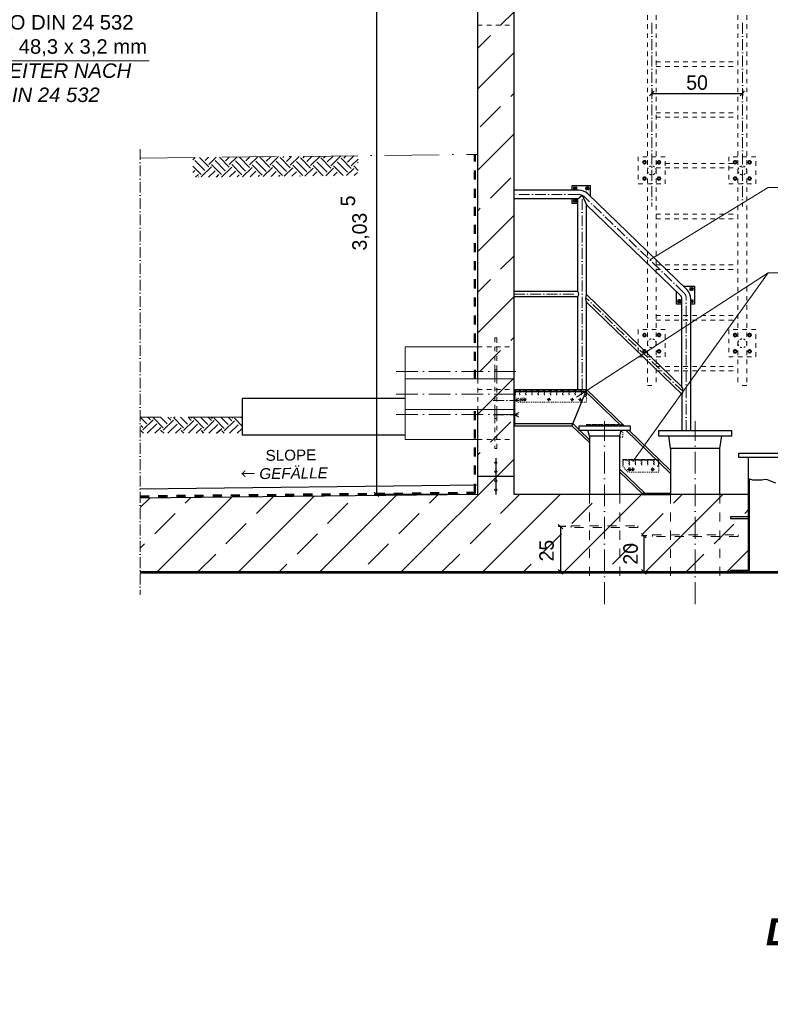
# Model space of a CAD drawing. Header units: millimetres. Extents: x -19424 to 109295, y -11926 to 8715.
# Tile 17 of 38: x -9781 to -5639, y 265 to 5700. Entities that reach past the tile are written whole.
import ezdxf

# ---------------------------------------------------------------- set-up
doc = ezdxf.new("R2010")
doc.units = ezdxf.units.MM
doc.linetypes.add('ACAD_ISO10W100', pattern=[18, 12, -3, 0, -3])
doc.linetypes.add('JIS_02_1.0', pattern=[2, 1, -1])
doc.layers.add('Bemaßung', color=7, linetype='Continuous', lineweight=13)
doc.layers.add('Beschriftung', color=7, linetype='Continuous')
doc.styles.add('LBB3.5M1000', font='isocp.shx', dxfattribs={"height": 3.5})
doc.dimstyles.new('DIN', dxfattribs={"dimtxt": 2.5, "dimasz": 2.5, "dimexe": 1.25, "dimexo": 0.625, "dimtad": 1, "dimtih": 1, "dimdec": 4, "dimdsep": 46, "dimlunit": 6, "dimtxsty": 'Standard', "dimcen": 2.5, "dimadec": 0, "dimazin": 0, "dimtfac": 1, "dimtdec": 4, "dimtmove": 0, "dimatfit": 3, "dimfxl": 0, "dimtvp": 1, "dimtolj": 1, "dimtzin": 0, "dimarcsym": 0})

# ---------------------------------------------------------------- blocks, each defined once
blk = doc.blocks.new('_Oblique')
at = {"color": 0, "linetype": 'ByBlock', "lineweight": -2}
blk.add_line((-0.5, -0.5), (0.5, 0.5), dxfattribs=at)
blk = doc.blocks.new('*D44')
at = {"layer": 'Bemaßung', "color": 0, "lineweight": -2, "transparency": 16777216}
for p, q in [((-7353.7, 6114.9), (-7824.4, 6114.9)), ((-7811.9, 6114.9), (-7811.9, 3079.8)), ((-7353.7, 3079.8), (-7824.4, 3079.8))]:
    blk.add_line(p, q, dxfattribs=at)
at = {"layer": 'DEFPOINTS', "color": 0, "transparency": 16777216}
for p in [(-7253.7, 6114.9), (-7811.9, 3079.8), (-7253.7, 3079.8)]:
    blk.add_point(p, dxfattribs=at)
at = {"layer": 'Bemaßung', "color": 0, "lineweight": -2, "transparency": 16777216, "xscale": 25, "yscale": 25, "zscale": 25}
for p, rotation in [((-7811.9, 6114.9), 90), ((-7811.9, 3079.8), 270)]:
    blk.add_blockref('_Oblique', p, dxfattribs=dict(at, rotation=rotation))
at = {"layer": 'Bemaßung', "color": 0, "transparency": 16777216, "insert": (-7898.7, 4529.8), "char_height": 80, "attachment_point": 5, "rotation": 90}
blk.add_mtext('\\A1;3,03', dxfattribs=at)
blk = doc.blocks.new('*D114')
at = {"layer": 'Bemaßung', "color": 0, "lineweight": -2, "transparency": 16777216}
for p, q in [((-6320.2, 2851.8), (-6349.7, 2851.8)), ((-6337.2, 2851.8), (-6337.2, 2651.8)), ((-6320.2, 2651.8), (-6349.7, 2651.8))]:
    blk.add_line(p, q, dxfattribs=at)
at = {"layer": 'DEFPOINTS', "color": 0, "transparency": 16777216}
for p in [(-6290.2, 2851.8), (-6337.2, 2651.8), (-6290.2, 2651.8)]:
    blk.add_point(p, dxfattribs=at)
at = {"layer": 'Bemaßung', "color": 0, "lineweight": -2, "transparency": 16777216, "xscale": 25, "yscale": 25, "zscale": 25}
for p, rotation in [((-6337.2, 2851.8), 90), ((-6337.2, 2651.8), 270)]:
    blk.add_blockref('_Oblique', p, dxfattribs=dict(at, rotation=rotation))
at = {"layer": 'Bemaßung', "color": 0, "transparency": 16777216, "insert": (-6410.2, 2751.8), "char_height": 80, "attachment_point": 5, "rotation": 90}
blk.add_mtext('\\A1;20', dxfattribs=at)
blk = doc.blocks.new('*D119')
at = {"layer": 'Bemaßung', "color": 0, "lineweight": -2, "transparency": 16777216}
for p, q in [((-6767.8, 2901.8), (-6809.6, 2901.8)), ((-6797.1, 2901.8), (-6797.1, 2651.8)), ((-6767.8, 2651.8), (-6809.6, 2651.8))]:
    blk.add_line(p, q, dxfattribs=at)
at = {"layer": 'DEFPOINTS', "color": 0, "transparency": 16777216}
for p in [(-6737.8, 2901.8), (-6797.1, 2651.8), (-6737.8, 2651.8)]:
    blk.add_point(p, dxfattribs=at)
at = {"layer": 'Bemaßung', "color": 0, "lineweight": -2, "transparency": 16777216, "xscale": 25, "yscale": 25, "zscale": 25}
for p, rotation in [((-6797.1, 2901.8), 90), ((-6797.1, 2651.8), 270)]:
    blk.add_blockref('_Oblique', p, dxfattribs=dict(at, rotation=rotation))
at = {"layer": 'Bemaßung', "color": 0, "transparency": 16777216, "insert": (-6873.5, 2769.5), "char_height": 80, "attachment_point": 5, "rotation": 90}
blk.add_mtext('\\A1;25', dxfattribs=at)
blk = doc.blocks.new('*D233')
at = {"layer": 'Bemaßung', "color": 0, "lineweight": -2, "transparency": 16777216}
for p, q in [((-6293.7, 5316.4), (-6293.7, 5279.7)), ((-6293.7, 5292.2), (-5793.7, 5292.2)), ((-5793.7, 5316.4), (-5793.7, 5279.7))]:
    blk.add_line(p, q, dxfattribs=at)
at = {"layer": 'DEFPOINTS', "color": 0, "transparency": 16777216}
for p in [(-6293.7, 5466.4), (-5793.7, 5466.4), (-5793.7, 5292.2)]:
    blk.add_point(p, dxfattribs=at)
at = {"layer": 'Bemaßung', "color": 0, "lineweight": -2, "transparency": 16777216, "xscale": 25, "yscale": 25, "zscale": 25, "rotation": 180}
blk.add_blockref('_Oblique', (-6293.7, 5292.2), dxfattribs=at)
at = {"layer": 'Bemaßung', "color": 0, "lineweight": -2, "transparency": 16777216, "xscale": 25, "yscale": 25, "zscale": 25}
blk.add_blockref('_Oblique', (-5793.7, 5292.2), dxfattribs=at)
at = {"layer": 'Bemaßung', "color": 0, "transparency": 16777216, "insert": (-6043.7, 5352.2), "char_height": 80, "attachment_point": 5}
blk.add_mtext('\\A1;50', dxfattribs=at)

msp = doc.modelspace()

# ---------------------------------------------------------------- hatches: boundary and pattern name
at = {"lineweight": 13}
h = msp.add_hatch(dxfattribs=at)
h.set_pattern_fill('ANSI33', color=256, scale=50, style=0)
h.paths.add_polyline_path([(-7401.192, 6459.566), (-7391.196, 6469.562), (-7211.384, 6463.761), (-7201.192, 6453.569), (-7201.192, 6323.354), (-7190.859, 6313.02), (-6213.667, 6281.495), (-6213.667, 6378.593), (-6193.667, 6398.593), (-6073.667, 6398.593), (-6053.667, 6378.593), (-6053.667, 6076.229), (-7093.324, 6109.77), (-7093.646, 6099.775), (-7053.667, 6098.485), (-7053.667, 3079.77), (-5759.37, 3079.77), (-5759.37, 2924.77), (-5859.37, 2924.77), (-5859.37, 2914.77), (-5759.37, 2914.77), (-5759.37, 2661.77), (-5859.37, 2661.77), (-5859.37, 2651.77), (-9116.161, 2651.77), (-9116.161, 3058.804), (-7253.667, 3079.77), (-7253.667, 6104.937), (-7214.01, 6103.658), (-7213.688, 6113.653), (-7306.564, 6116.649), (-7305.274, 6156.628), (-7346.543, 6117.939), (-7391.52, 6119.39), (-7401.192, 6129.707)])
h.paths.add_polyline_path([(-2385.391, 2651.77), (-4447.37, 2651.77), (-4447.37, 2661.77), (-4547.37, 2661.77), (-4547.37, 2914.77), (-4447.37, 2914.77), (-4447.37, 2924.77), (-4547.37, 2924.77), (-4547.37, 3079.77), (-3253.667, 3079.77), (-3253.667, 5645.62), (-3158.667, 5645.62), (-3158.667, 5595.62), (-3148.667, 5595.62), (-3148.667, 5645.62), (-3053.667, 5645.62), (-3053.667, 3079.77), (-2385.391, 3072.247)])
h.paths.add_polyline_path([(-3253.667, 5813.92), (-3253.667, 5975.895), (-3213.687, 5974.605), (-3213.364, 5984.6), (-5053.667, 6043.968), (-5053.667, 6378.593), (-5033.667, 6398.593), (-4913.667, 6398.593), (-4893.667, 6378.593), (-4893.667, 6238.91), (-2913.339, 6172.024), (-2903.667, 6161.706), (-2903.667, 5984.611), (-2913.984, 5974.939), (-2958.961, 5976.39), (-2997.65, 6017.659), (-2998.94, 5977.68), (-3093.324, 5980.725), (-3093.646, 5970.732), (-3053.667, 5969.442), (-3053.667, 5813.92), (-3148.667, 5813.92), (-3148.667, 5863.92), (-3158.667, 5863.92), (-3158.667, 5813.92)])
h = msp.add_hatch()
h.set_pattern_fill('EARTH', color=256, scale=12.5, angle=44.355047, style=0)
h.set_pattern_definition([(44.35505, (-21107.65, 42872.126), (1.26356, 112.24609), [79.375, -79.375]), (44.35505, (-21128.46, 42893.41), (1.26356, 112.24609), [79.375, -79.375]), (44.35505, (-21149.27, 42914.69), (1.26356, 112.24609), [79.375, -79.375]), (134.35505, (-21149.11, 42928.72), (-112.24609, 1.26356), [79.375, -79.375]), (134.35505, (-21127.83, 42949.53), (-112.24609, 1.26356), [79.375, -79.375]), (134.35505, (-21106.544, 42970.34), (-112.24609, 1.26356), [79.375, -79.375])])
h.paths.add_polyline_path([(-7912.695, 4948.852), (-7912.695, 4839.799), (-8824.703, 4829.532), (-8825.93, 4938.571)])
h = msp.add_hatch()
h.set_pattern_fill('EARTH', color=256, scale=12.5, angle=44.355047, style=0)
h.set_pattern_definition([(44.355, (-7752.21, -102.33), (1.2636, 112.2461), [79.375, -79.375]), (44.355, (-7773.02, -81.05), (1.2636, 112.2461), [79.375, -79.375]), (44.355, (-7793.83, -59.77), (1.2636, 112.2461), [79.375, -79.375]), (134.355, (-7793.67, -45.74), (-112.2461, 1.2636), [79.375, -79.375]), (134.355, (-7772.39, -24.93), (-112.2461, 1.2636), [79.375, -79.375]), (134.355, (-7751.11, -4.12), (-112.2461, 1.2636), [79.375, -79.375])])
h.paths.add_polyline_path([(-8552.377, 3506.437), (-9112.438, 3506.437), (-9112.438, 3416.843), (-8552.377, 3416.843)])
h = msp.add_hatch(dxfattribs=at)
h.set_pattern_fill('ANSI33', color=256, scale=50, style=0)
h.set_pattern_definition([(45, (88196.02, 41179.55), (-224.5064, 224.5064), []), (45, (88420.53, 41179.55), (-224.5064, 224.5064), [158.75, -79.375])])
h.paths.add_polyline_path([(-7148.667, 3254.943, -1), (-7158.667, 3254.943, -1)], flags=17)
h = msp.add_hatch(dxfattribs=at)
h.set_pattern_fill('ANSI33', color=256, scale=50, style=0)
h.set_pattern_definition([(45, (88196.02, 41129.55), (-224.5064, 224.5064), []), (45, (88420.53, 41129.55), (-224.5064, 224.5064), [158.75, -79.375])])
h.paths.add_polyline_path([(-7148.667, 3204.943, -1), (-7158.667, 3204.943, -1)], flags=17)
h = msp.add_hatch(dxfattribs=at)
h.set_pattern_fill('ANSI33', color=256, scale=50, style=0)
h.set_pattern_definition([(45, (88196.02, 41079.2), (-224.5064, 224.5064), []), (45, (88420.53, 41079.2), (-224.5064, 224.5064), [158.75, -79.375])])
h.paths.add_polyline_path([(-7148.667, 3154.597, -1), (-7158.667, 3154.597, -1)], flags=17)
h = msp.add_hatch(dxfattribs=at)
h.set_pattern_fill('ANSI33', color=256, scale=50, style=0)
h.set_pattern_definition([(45, (88196.02, 41029.2), (-224.5064, 224.5064), []), (45, (88420.53, 41029.2), (-224.5064, 224.5064), [158.75, -79.375])])
h.paths.add_polyline_path([(-7148.667, 3104.597, -1), (-7158.667, 3104.597, -1)], flags=17)

# ---------------------------------------------------------------- linework, layer by layer
at = {"linetype": 'JIS_02_1.0', "lineweight": 9, "ltscale": 25}
for p, q in [((-6317.828, 6324.02), (-6317.828, 3679.772)), ((-6269.528, 6324.02), (-6269.528, 3679.772)), ((-5817.828, 6324.02), (-5817.828, 3679.772)), ((-5769.528, 6324.02), (-5769.528, 3679.772)), ((-6269.528, 5466.437), (-5817.828, 5466.437)), ((-6269.528, 5441.437), (-5817.828, 5441.437)), ((-6269.528, 5186.437), (-5817.828, 5186.437)), ((-6269.528, 5161.437), (-5817.828, 5161.437)), ((-6269.528, 4906.437), (-5817.828, 4906.437)), ((-6269.528, 4881.437), (-5817.828, 4881.437)), ((-6725.436, 4777.259), (-6707.256, 4759.079)), ((-6725.436, 4759.079), (-6707.256, 4777.259)), ((-6640.179, 4777.259), (-6658.359, 4759.079)), ((-6640.179, 4759.079), (-6658.359, 4777.259)), ((-6725.436, 4692.003), (-6707.256, 4710.183)), ((-6725.436, 4710.183), (-6707.256, 4692.003)), ((-6269.528, 4626.437), (-5817.828, 4626.437)), ((-6269.528, 4601.437), (-5817.828, 4601.437)), ((-6269.528, 4346.437), (-5817.828, 4346.437)), ((-6269.528, 4321.437), (-5817.828, 4321.437)), ((-6065.194, 4222.399), (-6083.374, 4204.219)), ((-6065.194, 4204.219), (-6083.374, 4222.399)), ((-6150.451, 4137.142), (-6132.271, 4155.322)), ((-6150.451, 4155.322), (-6132.271, 4137.142)), ((-6065.194, 4155.322), (-6078.672, 4141.844)), ((-6065.194, 4137.142), (-6078.672, 4150.62)), ((-6269.528, 4066.437), (-5817.828, 4066.437)), ((-6269.528, 4041.437), (-5817.828, 4041.437)), ((-6269.528, 3786.437), (-5817.828, 3786.437)), ((-6269.528, 3761.437), (-5817.828, 3761.437)), ((-6317.828, 3679.772), (-6269.528, 3679.772)), ((-5769.528, 3679.772), (-5817.828, 3679.772))]:
    msp.add_line(p, q, dxfattribs=at)
for p, q in [((-7253.667, 3716.92), (-7253.667, 6114.943)), ((-7053.667, 3079.77), (-7053.667, 6108.49)), ((-6697.301, 4758.77), (-7053.667, 4758.77)), ((-6701.967, 4710.47), (-6677.817, 4730.522)), ((-6677.817, 4730.522), (-6653.667, 4677.775)), ((-6100.813, 4211.392), (-6646.991, 4738.454)), ((-6701.967, 4710.47), (-7053.667, 4710.47)), ((-6701.967, 4199.57), (-6701.967, 4710.47)), ((-6653.667, 4182.091), (-6653.667, 4677.775)), ((-6134.353, 4176.636), (-6653.667, 4677.775)), ((-6701.967, 4199.57), (-7053.667, 4199.57)), ((-6701.967, 4169.67), (-7053.667, 4169.67)), ((-6701.967, 3658.77), (-6701.967, 4169.67)), ((-6126.972, 3673.831), (-6653.667, 4182.091)), ((-6653.667, 3658.77), (-6653.667, 4140.54)), ((-6126.1, 3631.437), (-6653.667, 4140.54)), ((-6126.972, 3673.831), (-6126.972, 4159.258)), ((-6078.672, 3429.77), (-6078.672, 4159.258)), ((-7053.667, 3658.77), (-6653.667, 3658.77)), ((-7048.667, 3458.77), (-7048.667, 3658.77)), ((-7048.667, 3647.27), (-6658.311, 3647.27)), ((-6653.667, 3658.77), (-6734.431, 3458.77)), ((-6658.311, 3647.27), (-6459.865, 3455.77)), ((-6653.667, 3658.77), (-6443.304, 3455.77)), ((-7653.667, 3608.77), (-8553.667, 3608.77)), ((-8553.667, 3608.77), (-8553.667, 3408.77)), ((-6126.1, 3429.77), (-6126.1, 3631.437)), ((-7253.667, 3079.77), (-7253.667, 3548.62)), ((-7053.667, 3458.77), (-6734.431, 3458.77)), ((-7048.667, 3470.27), (-6729.787, 3470.27)), ((-6734.431, 3458.77), (-6637.817, 3365.538)), ((-6729.787, 3470.27), (-6696.167, 3437.827)), ((-6691.963, 3433.77), (-6637.817, 3381.519)), ((-6637.817, 3400.77), (-6645.667, 3433.77)), ((-6469.517, 3400.77), (-6461.667, 3433.77)), ((-6437.068, 3433.77), (-6190.167, 3195.511)), ((-6420.507, 3433.77), (-6190.167, 3211.493)), ((-8553.667, 3408.77), (-7653.667, 3408.77)), ((-6190.167, 3333.77), (-6199.563, 3403.77)), ((-5917.167, 3333.77), (-5907.563, 3403.77)), ((-7153.667, 3279.77), (-7153.667, 3259.943)), ((-5759.37, 2651.77), (-5759.37, 3282.77)), ((-7153.667, 3249.943), (-7153.667, 3209.943)), ((-6469.517, 3219.11), (-6330.305, 3084.77)), ((-7253.667, 3179.77), (-7053.667, 3179.77)), ((-7153.667, 3199.943), (-7153.667, 3159.597)), ((-6469.517, 3203.128), (-6346.866, 3084.77)), ((-5753.37, 2645.77), (-5753.37, 3164.136)), ((-7253.667, 3129.773), (-9116.161, 3108.807)), ((-7153.667, 3149.597), (-7153.667, 3109.597)), ((-7153.667, 3099.597), (-7153.667, 3079.77)), ((-7253.667, 3079.77), (-9116.161, 3058.804)), ((-5759.37, 3079.77), (-7053.667, 3079.77)), ((-2385.391, 2651.77), (-9116.161, 2651.77)), ((-2385.391, 2645.77), (-9116.161, 2645.77))]:
    msp.add_line(p, q)
at = {"linetype": 'JIS_02_1.0', "lineweight": 18, "ltscale": 25}
for p, q in [((-7253.667, 5668.77), (-7053.667, 5668.77)), ((-7253.667, 3894.27), (-7053.667, 3894.27)), ((-7253.667, 3716.92), (-7253.667, 3548.62)), ((-7158.667, 3548.62), (-7158.667, 3716.92)), ((-7148.667, 3716.92), (-7148.667, 3548.62)), ((-7253.667, 3658.77), (-7053.667, 3658.77)), ((-7253.667, 3383.27), (-7053.667, 3383.27))]:
    msp.add_line(p, q, dxfattribs=at)
at = {"linetype": 'ACAD_ISO10W100', "lineweight": 5, "ltscale": 5}
for p, q in [((-6293.678, 5681.947), (-6293.678, 4668.926)), ((-5793.678, 5681.947), (-5793.678, 4668.926))]:
    msp.add_line(p, q, dxfattribs=at)
at = {"linetype": 'ACAD_ISO10W100', "lineweight": 13, "ltscale": 5}
msp.add_line((-9116.161, 4985.304), (-9116.161, 2524.77), dxfattribs=at)
at = {"linetype": 'ACAD_ISO10W100', "lineweight": 13, "ltscale": 25}
for p, q in [((-9116.161, 4935.304), (-7253.667, 4956.27)), ((-8552.377, 3506.437), (-9114.871, 3506.437))]:
    msp.add_line(p, q, dxfattribs=at)
at = {"linetype": 'JIS_02_1.0', "lineweight": 50, "ltscale": 50}
for p, q in [((-7269.779, 3716.92), (-7269.779, 4956.089)), ((-7269.779, 3088.66), (-7269.779, 3548.62)), ((-9116.161, 3068.727), (-7253.667, 3088.66))]:
    msp.add_line(p, q, dxfattribs=at)
at = {"linetype": 'ACAD_ISO10W100', "lineweight": 18, "ltscale": 5}
for p, q in [((-6697.312, 4734.631), (-7053.667, 4734.631)), ((-6677.817, 3658.77), (-6677.817, 4730.522)), ((-6117.583, 4194.014), (-6663.772, 4721.087)), ((-7053.667, 4184.62), (-6696.783, 4184.62)), ((-6120.92, 3647.214), (-6658.838, 4166.305)), ((-6102.822, 3429.77), (-6102.822, 4159.258)), ((-7168.479, 3598.77), (-7029.781, 3598.77)), ((-7026.66, 3611.476), (-7048.667, 3598.77)), ((-7048.667, 3598.77), (-7026.66, 3586.064)), ((-7168.479, 3518.77), (-7029.781, 3518.77)), ((-7048.667, 3518.77), (-7026.66, 3531.476)), ((-7026.66, 3506.064), (-7048.667, 3518.77))]:
    msp.add_line(p, q, dxfattribs=at)
at = {"lineweight": 13}
for p, q in [((-7653.667, 3894.27), (-7253.667, 3894.27)), ((-7653.667, 3894.27), (-7653.667, 3716.92)), ((-7653.667, 3548.62), (-7653.667, 3716.92)), ((-7653.667, 3716.92), (-7253.667, 3716.92)), ((-7253.667, 3716.92), (-7053.667, 3716.92)), ((-7253.667, 3548.62), (-7653.667, 3548.62)), ((-7653.667, 3383.27), (-7653.667, 3548.62)), ((-7253.667, 3548.62), (-7053.667, 3548.62)), ((-7253.667, 3383.27), (-7653.667, 3383.27))]:
    msp.add_line(p, q, dxfattribs=at)
at = {"linetype": 'ACAD_ISO10W100', "lineweight": 18, "ltscale": 10}
for p, q in [((-7703.667, 3757.77), (-7028.667, 3757.77)), ((-7703.667, 3632.77), (-7028.667, 3632.77)), ((-7703.667, 3519.77), (-7028.667, 3519.77)), ((-6553.667, 2474.77), (-6553.667, 3484.599)), ((-6053.667, 2474.77), (-6053.667, 3484.599))]:
    msp.add_line(p, q, dxfattribs=at)
at = {"linetype": 'JIS_02_1.0', "lineweight": 9, "ltscale": 5}
for p, q in [((-7048.667, 3658.77), (-7048.667, 3618.77)), ((-6653.667, 3658.77), (-6653.667, 3603.77)), ((-6653.667, 3658.77), (-6653.667, 3603.77)), ((-6653.667, 3658.77), (-6653.667, 3588.77)), ((-7018.667, 3588.77), (-7048.667, 3618.77)), ((-6653.667, 3588.77), (-7018.667, 3588.77)), ((-6993.667, 3610.27), (-7013.667, 3610.27)), ((-6993.667, 3597.27), (-7013.667, 3597.27)), ((-6553.667, 3465.77), (-6553.667, 3425.77)), ((-6453.667, 3465.77), (-6453.667, 3455.77)), ((-6453.667, 3465.77), (-6453.667, 3455.77)), ((-6453.667, 3465.77), (-6453.667, 3455.77)), ((-6453.667, 3433.77), (-6453.667, 3410.77)), ((-6453.667, 3433.77), (-6453.667, 3410.77)), ((-6453.667, 3433.77), (-6453.667, 3395.77)), ((-6453.667, 3395.77), (-6469.517, 3395.77)), ((-6453.667, 3272.77), (-6453.667, 3232.77)), ((-6253.667, 3272.77), (-6253.667, 3217.77)), ((-6253.667, 3272.77), (-6253.667, 3217.77)), ((-6253.667, 3272.77), (-6253.667, 3202.77)), ((-6423.667, 3202.77), (-6453.667, 3232.77)), ((-6398.667, 3224.27), (-6418.667, 3224.27)), ((-6398.667, 3211.27), (-6418.667, 3211.27)), ((-6253.667, 3202.77), (-6423.667, 3202.77))]:
    msp.add_line(p, q, dxfattribs=at)
at = {"linetype": 'JIS_02_1.0', "lineweight": 18, "ltscale": 5}
msp.add_line((-7048.667, 3647.27), (-6658.311, 3647.27), dxfattribs=at)
at = {"linetype": 'ACAD_ISO10W100', "lineweight": 9, "ltscale": 0.5}
for p, q in [((-7023.383, 3603.77), (-7003.951, 3603.77)), ((-7013.667, 3594.054), (-7013.667, 3613.486)), ((-7003.383, 3603.77), (-6983.951, 3603.77)), ((-6993.667, 3594.054), (-6993.667, 3613.486)), ((-6870.383, 3603.77), (-6850.951, 3603.77)), ((-6860.667, 3594.054), (-6860.667, 3613.486)), ((-6742.383, 3603.77), (-6722.951, 3603.77)), ((-6732.667, 3594.054), (-6732.667, 3613.486)), ((-6698.383, 3603.77), (-6678.951, 3603.77)), ((-6688.667, 3594.054), (-6688.667, 3613.486)), ((-6428.383, 3217.77), (-6408.951, 3217.77)), ((-6418.667, 3208.054), (-6418.667, 3227.486)), ((-6408.383, 3217.77), (-6388.951, 3217.77)), ((-6398.667, 3208.054), (-6398.667, 3227.486)), ((-6298.242, 3217.77), (-6279.092, 3217.77)), ((-6288.667, 3208.054), (-6288.667, 3227.486))]:
    msp.add_line(p, q, dxfattribs=at)
at = {"linetype": 'JIS_02_1.0', "lineweight": 18, "ltscale": 50}
for p, q in [((-6637.817, 3079.77), (-6637.817, 2614.77)), ((-6469.517, 3079.77), (-6469.517, 2614.77)), ((-6190.167, 3079.77), (-6190.167, 2614.77)), ((-5917.167, 3079.77), (-5917.167, 2614.77))]:
    msp.add_line(p, q, dxfattribs=at)
at = {"color": 253, "linetype": 'JIS_02_1.0', "lineweight": 9, "ltscale": 25}
for points in [[(-6368.678, 4792.894), (-6218.678, 4792.894), (-6218.678, 4942.894), (-6368.678, 4942.894)], [(-5868.678, 4792.894), (-5718.678, 4792.894), (-5718.678, 4942.894), (-5868.678, 4942.894)], [(-6368.678, 3838.937), (-6218.678, 3838.937), (-6218.678, 3988.937), (-6368.678, 3988.937)], [(-5868.678, 3838.937), (-5718.678, 3838.937), (-5718.678, 3988.937), (-5868.678, 3988.937)]]:
    msp.add_lwpolyline(points, close=True, dxfattribs=at)
at = {"color": 253, "linetype": 'JIS_02_1.0', "lineweight": 9, "ltscale": 2}
for points in [[(-6324.44, 4912.894), (-6329.228, 4920.602), (-6338.297, 4920.894), (-6342.915, 4912.894), (-6338.128, 4905.187), (-6329.059, 4904.894)], [(-6262.915, 4912.894), (-6258.128, 4920.602), (-6249.059, 4920.894), (-6244.44, 4912.894), (-6249.228, 4905.187), (-6258.297, 4904.894)], [(-5824.44, 4912.894), (-5829.228, 4920.602), (-5838.297, 4920.894), (-5842.915, 4912.894), (-5838.128, 4905.187), (-5829.059, 4904.894)], [(-5762.915, 4912.894), (-5758.128, 4920.602), (-5749.059, 4920.894), (-5744.44, 4912.894), (-5749.228, 4905.187), (-5758.297, 4904.894)], [(-6324.44, 4822.894), (-6329.228, 4815.187), (-6338.297, 4814.894), (-6342.915, 4822.894), (-6338.128, 4830.602), (-6329.059, 4830.894)], [(-6262.915, 4822.894), (-6258.128, 4815.187), (-6249.059, 4814.894), (-6244.44, 4822.894), (-6249.228, 4830.602), (-6258.297, 4830.894)], [(-5824.44, 4822.894), (-5829.228, 4815.187), (-5838.297, 4814.894), (-5842.915, 4822.894), (-5838.128, 4830.602), (-5829.059, 4830.894)], [(-5762.915, 4822.894), (-5758.128, 4815.187), (-5749.059, 4814.894), (-5744.44, 4822.894), (-5749.228, 4830.602), (-5758.297, 4830.894)], [(-6324.44, 3958.937), (-6329.228, 3966.645), (-6338.297, 3966.937), (-6342.915, 3958.937), (-6338.128, 3951.229), (-6329.059, 3950.937)], [(-6262.915, 3958.937), (-6258.128, 3966.645), (-6249.059, 3966.937), (-6244.44, 3958.937), (-6249.228, 3951.229), (-6258.297, 3950.937)], [(-5824.44, 3958.937), (-5829.228, 3966.645), (-5838.297, 3966.937), (-5842.915, 3958.937), (-5838.128, 3951.229), (-5829.059, 3950.937)], [(-5762.915, 3958.937), (-5758.128, 3966.645), (-5749.059, 3966.937), (-5744.44, 3958.937), (-5749.228, 3951.229), (-5758.297, 3950.937)], [(-6324.44, 3868.937), (-6329.228, 3861.229), (-6338.297, 3860.937), (-6342.915, 3868.937), (-6338.128, 3876.645), (-6329.059, 3876.937)], [(-6262.915, 3868.937), (-6258.128, 3861.229), (-6249.059, 3860.937), (-6244.44, 3868.937), (-6249.228, 3876.645), (-6258.297, 3876.937)], [(-5824.44, 3868.937), (-5829.228, 3861.229), (-5838.297, 3860.937), (-5842.915, 3868.937), (-5838.128, 3876.645), (-5829.059, 3876.937)], [(-5762.915, 3868.937), (-5758.128, 3861.229), (-5749.059, 3860.937), (-5744.44, 3868.937), (-5749.228, 3876.645), (-5758.297, 3876.937)]]:
    msp.add_lwpolyline(points, close=True, dxfattribs=at)
for points in [[(-6732.807, 4758.77), (-6732.807, 4784.631), (-6632.807, 4784.631), (-6632.807, 4724.767)], [(-6701.967, 4684.631), (-6732.807, 4684.631), (-6732.807, 4710.47)], [(-6126.972, 4129.77), (-6157.822, 4129.77), (-6157.822, 4199.284)], [(-6119.858, 4229.77), (-6057.822, 4229.77), (-6057.822, 4129.77), (-6078.672, 4129.77)], [(-6078.672, 4152.654), (-6077.123, 4154.296), (-6068.416, 4152.45), (-6065.578, 4144.386), (-6071.445, 4138.168), (-6078.672, 4139.7)], [(-6469.517, 3079.77), (-6469.517, 3400.77), (-6637.817, 3400.77), (-6637.817, 3079.77)], [(-5917.167, 3079.77), (-5917.167, 3333.77), (-6190.167, 3333.77), (-6190.167, 3079.77)], [(-5609.692, 3141.344), (-5641.717, 3154.387), (-5659.509, 3161.501), (-5676.115, 3160.316), (-5686.79, 3159.13), (-5712.885, 3157.944), (-5736.608, 3157.944), (-5747.283, 3162.687), (-5759.667, 3165.635)], [(-6190.167, 3084.77), (-6346.866, 3084.77), (-6346.866, 3079.77), (-6190.167, 3079.77)], [(-5759.37, 2956.77), (-5859.37, 2956.77), (-5859.37, 2946.77), (-5759.37, 2946.77)], [(-5859.37, 2651.77), (-5859.37, 2661.77), (-5759.37, 2661.77)]]:
    msp.add_lwpolyline(points)
for points in [[(-6716.686, 4776.712), (-6708.937, 4773.1), (-6708.597, 4764.558), (-6716.006, 4759.627), (-6723.755, 4763.238), (-6724.095, 4771.781)], [(-6640.961, 4770.184), (-6642.976, 4761.876), (-6651.284, 4759.861), (-6657.578, 4766.154), (-6655.562, 4774.462), (-6647.254, 4776.478)], [(-6717.72, 4692.654), (-6724.591, 4697.742), (-6723.217, 4706.18), (-6714.972, 4709.531), (-6708.101, 4704.443), (-6709.475, 4696.005)], [(-6065.975, 4215.324), (-6067.991, 4207.015), (-6076.299, 4205), (-6082.593, 4211.293), (-6080.577, 4219.602), (-6072.269, 4221.617)], [(-6142.735, 4137.794), (-6149.606, 4142.881), (-6148.232, 4151.319), (-6139.987, 4154.67), (-6133.116, 4149.583), (-6134.49, 4141.145)], [(-6696.167, 3433.77), (-6411.167, 3433.77), (-6411.167, 3455.77), (-6696.167, 3455.77)], [(-6256.167, 3403.77), (-5851.167, 3403.77), (-5851.167, 3429.77), (-6256.167, 3429.77)], [(-4493.37, 3282.77), (-5813.37, 3282.77), (-5813.37, 3307.77), (-4493.37, 3307.77)]]:
    msp.add_lwpolyline(points, close=True)
at = {"linetype": 'JIS_02_1.0', "lineweight": 18, "ltscale": 25}
for points in [[(-7148.667, 3766.92), (-7148.667, 3944.27), (-7158.667, 3944.27), (-7158.667, 3766.92)], [(-7148.667, 3333.27), (-7148.667, 3498.62), (-7158.667, 3498.62), (-7158.667, 3333.27)]]:
    msp.add_lwpolyline(points, close=True, dxfattribs=at)
at = {"lineweight": 13}
for points in [[(-7148.667, 3716.92), (-7148.667, 3766.92), (-7158.667, 3766.92), (-7158.667, 3716.92)], [(-7158.667, 3548.62), (-7158.667, 3498.62), (-7148.667, 3498.62), (-7148.667, 3548.62)]]:
    msp.add_lwpolyline(points, dxfattribs=at)
at = {"linetype": 'JIS_02_1.0', "lineweight": 9, "ltscale": 5}
for points in [[(-7048.667, 3628.77), (-7045.667, 3628.77), (-7045.667, 3658.77), (-7048.667, 3658.77)], [(-7023.767, 3628.77), (-7020.767, 3628.77), (-7020.767, 3658.77), (-7023.767, 3658.77)], [(-6989.747, 3628.77), (-6986.747, 3628.77), (-6986.747, 3658.77), (-6989.747, 3658.77)], [(-6955.727, 3628.77), (-6952.727, 3628.77), (-6952.727, 3658.77), (-6955.727, 3658.77)], [(-6921.707, 3628.77), (-6918.707, 3628.77), (-6918.707, 3658.77), (-6921.707, 3658.77)], [(-6887.687, 3628.77), (-6884.687, 3628.77), (-6884.687, 3658.77), (-6887.687, 3658.77)], [(-6853.667, 3628.77), (-6850.667, 3628.77), (-6850.667, 3658.77), (-6853.667, 3658.77)], [(-6819.647, 3628.77), (-6816.647, 3628.77), (-6816.647, 3658.77), (-6819.647, 3658.77)], [(-6785.627, 3628.77), (-6782.627, 3628.77), (-6782.627, 3658.77), (-6785.627, 3658.77)], [(-6751.607, 3628.77), (-6748.607, 3628.77), (-6748.607, 3658.77), (-6751.607, 3658.77)], [(-6717.587, 3628.77), (-6714.587, 3628.77), (-6714.587, 3658.77), (-6717.587, 3658.77)], [(-6683.567, 3628.77), (-6680.567, 3628.77), (-6680.567, 3658.77), (-6683.567, 3658.77)], [(-6680.567, 3658.77), (-6653.667, 3658.77), (-6653.667, 3627.966), (-6658.977, 3618.77), (-6661.575, 3620.27), (-6656.667, 3628.77), (-6656.667, 3655.77), (-6680.567, 3655.77)], [(-6453.667, 3242.77), (-6450.667, 3242.77), (-6450.667, 3272.77), (-6453.667, 3272.77)], [(-6419.647, 3242.77), (-6416.647, 3242.77), (-6416.647, 3272.77), (-6419.647, 3272.77)], [(-6385.627, 3242.77), (-6382.627, 3242.77), (-6382.627, 3272.77), (-6385.627, 3272.77)], [(-6351.607, 3242.77), (-6348.607, 3242.77), (-6348.607, 3272.77), (-6351.607, 3272.77)], [(-6317.587, 3242.77), (-6314.587, 3242.77), (-6314.587, 3272.77), (-6317.587, 3272.77)], [(-6283.567, 3242.77), (-6280.567, 3242.77), (-6280.567, 3272.77), (-6283.567, 3272.77)], [(-6280.567, 3272.77), (-6253.667, 3272.77), (-6253.667, 3241.966), (-6258.977, 3232.77), (-6261.575, 3234.27), (-6256.667, 3242.77), (-6256.667, 3269.77), (-6280.567, 3269.77)]]:
    msp.add_lwpolyline(points, close=True, dxfattribs=at)
for points in [[(-6650.667, 3455.77), (-6650.667, 3465.77), (-6653.667, 3465.77), (-6653.667, 3455.77)], [(-6616.647, 3455.77), (-6616.647, 3465.77), (-6619.647, 3465.77), (-6619.647, 3455.77)], [(-6582.627, 3455.77), (-6582.627, 3465.77), (-6585.627, 3465.77), (-6585.627, 3455.77)], [(-6548.607, 3455.77), (-6548.607, 3465.77), (-6551.607, 3465.77), (-6551.607, 3455.77)], [(-6514.587, 3455.77), (-6514.587, 3465.77), (-6517.587, 3465.77), (-6517.587, 3455.77)], [(-6480.567, 3455.77), (-6480.567, 3465.77), (-6483.567, 3465.77), (-6483.567, 3455.77)], [(-6456.667, 3455.77), (-6456.667, 3462.77), (-6480.567, 3462.77), (-6480.567, 3465.77), (-6453.667, 3465.77), (-6453.667, 3455.77)], [(-6454.358, 3433.77), (-6458.977, 3425.77), (-6461.575, 3427.27), (-6457.822, 3433.77)]]:
    msp.add_lwpolyline(points, dxfattribs=at)
at = {"linetype": 'JIS_02_1.0', "lineweight": 18, "ltscale": 50}
for points in [[(-6369.517, 2896.77), (-6737.817, 2896.77), (-6737.817, 2906.77), (-6369.517, 2906.77)], [(-5817.167, 2846.77), (-6290.167, 2846.77), (-6290.167, 2856.77), (-5817.167, 2856.77)]]:
    msp.add_lwpolyline(points, close=True, dxfattribs=at)
at = {"color": 253, "linetype": 'JIS_02_1.0', "lineweight": 9, "ltscale": 2}
for centre, radius in [((-6333.678, 4912.894), 10), ((-6333.678, 4912.894), 5.25), ((-6253.678, 4912.894), 10), ((-6253.678, 4912.894), 5.25), ((-5833.678, 4912.894), 10), ((-5833.678, 4912.894), 5.25), ((-5753.678, 4912.894), 10), ((-5753.678, 4912.894), 5.25), ((-6333.678, 4822.894), 10), ((-6333.678, 4822.894), 5.25), ((-6253.678, 4822.894), 10), ((-6253.678, 4822.894), 5.25), ((-5833.678, 4822.894), 10), ((-5833.678, 4822.894), 5.25), ((-5753.678, 4822.894), 10), ((-5753.678, 4822.894), 5.25), ((-6333.678, 3958.937), 10), ((-6253.678, 3958.937), 10), ((-5833.678, 3958.937), 10), ((-5753.678, 3958.937), 10), ((-6333.678, 3958.937), 5.25), ((-6253.678, 3958.937), 5.25), ((-5833.678, 3958.937), 5.25), ((-5753.678, 3958.937), 5.25), ((-6333.678, 3868.937), 10), ((-6333.678, 3868.937), 5.25), ((-6253.678, 3868.937), 10), ((-6253.678, 3868.937), 5.25), ((-5833.678, 3868.937), 10), ((-5833.678, 3868.937), 5.25), ((-5753.678, 3868.937), 10), ((-5753.678, 3868.937), 5.25)]:
    msp.add_circle(centre, radius, dxfattribs=at)
at = {"color": 253, "linetype": 'JIS_02_1.0', "lineweight": 9, "ltscale": 10}
for centre in [(-6293.678, 4867.894), (-5793.678, 4867.894), (-6293.678, 3913.937), (-5793.678, 3913.937)]:
    msp.add_circle(centre, 24.15, dxfattribs=at)
at = {"linetype": 'JIS_02_1.0', "lineweight": 9, "ltscale": 5}
for centre in [(-6860.667, 3603.77), (-6732.667, 3603.77), (-6688.667, 3603.77)]:
    msp.add_circle(centre, 6.5, dxfattribs=at)
for centre in [(-7153.667, 3254.943), (-7153.667, 3204.943), (-7153.667, 3154.597), (-7153.667, 3104.597)]:
    msp.add_circle(centre, 5)
at = {"linetype": 'ACAD_ISO10W100', "lineweight": 18, "ltscale": 5}
for centre, start, end in [((-6697.312, 4686.331), 46.020428, 90), ((-6151.122, 4159.258), 0, 46.020428)]:
    msp.add_arc(centre, 48.3, start, end, dxfattribs=at)
for centre, radius, start, end in [((-6697.301, 4686.32), 72.45, 46.020428, 90), ((-6720.933, 4184.62), 24.15, 321.75338, 38.24662), ((-6151.122, 4159.258), 72.45, 360, 46.020428), ((-6616.923, 4161.316), 42.211, 150.515283, 209.484717), ((-6151.122, 4159.258), 24.15, 360, 46.020428), ((-6161.831, 3651.908), 41.18, 330.191705, 32.165971)]:
    msp.add_arc(centre, radius, start, end)
at = {"linetype": 'JIS_02_1.0', "lineweight": 9, "ltscale": 5}
for centre, radius, start, end in [((-7021.441, 3455.935), 202.839, 90.657073, 96.859522), ((-7061.91, 2960.676), 698.192, 87.767935, 88.666971), ((-7050.916, 3858.737), 204.991, 271.467275, 277.610604), ((-7022.104, 3775.713), 121.98, 264.064855, 269.218804), ((-6991.981, 3455.935), 202.839, 89.368984, 98.158754), ((-7032.45, 2960.676), 698.192, 87.767935, 89.041254), ((-7021.456, 3858.737), 204.991, 270.192578, 278.89851), ((-6992.644, 3775.713), 121.98, 264.064855, 271.360851), ((-6957.961, 3455.935), 202.839, 89.368984, 98.158754), ((-6998.43, 2960.676), 698.192, 87.767935, 89.041254), ((-6987.436, 3858.737), 204.991, 270.192578, 278.89851), ((-6958.624, 3775.713), 121.98, 264.064855, 271.360851), ((-6923.941, 3455.935), 202.839, 89.368984, 98.158754), ((-6964.41, 2960.676), 698.192, 87.767935, 89.041254), ((-6953.416, 3858.737), 204.991, 270.192578, 278.89851), ((-6924.604, 3775.713), 121.98, 264.064855, 271.360851), ((-6889.921, 3455.935), 202.839, 89.368984, 98.158754), ((-6930.39, 2960.676), 698.192, 87.767935, 89.041254), ((-6919.396, 3858.737), 204.991, 270.192578, 278.89851), ((-6890.584, 3775.713), 121.98, 264.064855, 271.360851), ((-6855.901, 3455.935), 202.839, 89.368984, 98.158754), ((-6896.37, 2960.676), 698.192, 87.767935, 89.041254), ((-6885.376, 3858.737), 204.991, 270.192578, 278.89851), ((-6856.564, 3775.713), 121.98, 264.064855, 271.360851), ((-6821.881, 3455.935), 202.839, 89.368984, 98.158754), ((-6862.35, 2960.676), 698.192, 87.767935, 89.041254), ((-6851.356, 3858.737), 204.991, 270.192578, 278.89851), ((-6822.544, 3775.713), 121.98, 264.064855, 271.360851), ((-6787.861, 3455.935), 202.839, 89.368984, 98.158754), ((-6828.33, 2960.676), 698.192, 87.767935, 89.041254), ((-6817.336, 3858.737), 204.991, 270.192578, 278.89851), ((-6788.524, 3775.713), 121.98, 264.064855, 271.360851), ((-6753.841, 3455.935), 202.839, 89.368984, 98.158754), ((-6794.31, 2960.676), 698.192, 87.767935, 89.041254), ((-6783.316, 3858.737), 204.991, 270.192578, 278.89851), ((-6754.504, 3775.713), 121.98, 264.064855, 271.360851), ((-6719.821, 3455.935), 202.839, 89.368984, 98.158754), ((-6760.29, 2960.676), 698.192, 87.767935, 89.041254), ((-6749.296, 3858.737), 204.991, 270.192578, 278.89851), ((-6720.484, 3775.713), 121.98, 264.064855, 271.360851), ((-6685.801, 3455.935), 202.839, 89.368984, 98.158754), ((-6726.27, 2960.676), 698.192, 87.767935, 89.041254), ((-6715.276, 3858.737), 204.991, 270.192578, 278.89851), ((-6686.464, 3775.713), 121.98, 264.064855, 271.360851), ((-7013.667, 3603.77), 6.5, 90, 270), ((-6993.667, 3603.77), 6.5, 270, 90), ((-6621.881, 3262.935), 202.839, 89.368984, 98.158754), ((-6662.35, 2767.676), 698.192, 87.767935, 89.041254), ((-6651.356, 3665.737), 204.991, 270.192578, 278.89851), ((-6622.544, 3582.713), 121.98, 264.064855, 271.360851), ((-6587.861, 3262.935), 202.839, 89.368984, 98.158754), ((-6628.33, 2767.676), 698.192, 87.767935, 89.041254), ((-6617.336, 3665.737), 204.991, 270.192578, 278.89851), ((-6588.524, 3582.713), 121.98, 264.064855, 271.360851), ((-6553.841, 3262.935), 202.839, 89.368984, 98.158754), ((-6594.31, 2767.676), 698.192, 87.767935, 89.041254), ((-6583.316, 3665.737), 204.991, 270.192578, 278.89851), ((-6554.504, 3582.713), 121.98, 264.064855, 271.360851), ((-6519.821, 3262.935), 202.839, 89.368984, 98.158754), ((-6560.29, 2767.676), 698.192, 87.767935, 89.041254), ((-6549.296, 3665.737), 204.991, 270.192578, 278.89851), ((-6520.484, 3582.713), 121.98, 264.064855, 271.360851), ((-6485.801, 3262.935), 202.839, 89.368984, 98.158754), ((-6526.27, 2767.676), 698.192, 87.767935, 89.041254), ((-6515.276, 3665.737), 204.991, 270.192578, 278.89851), ((-6486.464, 3582.713), 121.98, 264.064855, 271.360851), ((-6421.881, 3069.935), 202.839, 89.368984, 98.158754), ((-6462.35, 2574.676), 698.192, 87.767935, 89.041254), ((-6451.356, 3472.737), 204.991, 270.192578, 278.89851), ((-6422.544, 3389.713), 121.98, 264.064855, 271.360851), ((-6387.861, 3069.935), 202.839, 89.368984, 98.158754), ((-6428.33, 2574.676), 698.192, 87.767935, 89.041254), ((-6417.336, 3472.737), 204.991, 270.192578, 278.89851), ((-6388.524, 3389.713), 121.98, 264.064855, 271.360851), ((-6353.841, 3069.935), 202.839, 89.368984, 98.158754), ((-6394.31, 2574.676), 698.192, 87.767935, 89.041254), ((-6383.316, 3472.737), 204.991, 270.192578, 278.89851), ((-6354.504, 3389.713), 121.98, 264.064855, 271.360851), ((-6319.821, 3069.935), 202.839, 89.368984, 98.158754), ((-6360.29, 2574.676), 698.192, 87.767935, 89.041254), ((-6349.296, 3472.737), 204.991, 270.192578, 278.89851), ((-6320.484, 3389.713), 121.98, 264.064855, 271.360851), ((-6285.801, 3069.935), 202.839, 89.368984, 98.158754), ((-6326.27, 2574.676), 698.192, 87.767935, 89.041254), ((-6315.276, 3472.737), 204.991, 270.192578, 278.89851), ((-6286.464, 3389.713), 121.98, 264.064855, 271.360851), ((-6418.667, 3217.77), 6.5, 90, 270), ((-6398.667, 3217.77), 6.5, 270, 90), ((-6288.667, 3217.77), 6.5, 103.342364, 256.657636), ((-6288.667, 3217.77), 6.5, 283.342364, 76.657636)]:
    msp.add_arc(centre, radius, start, end, dxfattribs=at)
at = {"layer": 'Beschriftung', "lineweight": 9}
for p, q in [((-10158.113, 5473.43), (-9067.609, 5473.43)), ((-6304.686, 4374.569), (-5650.964, 4774.231)), ((-5650.964, 4774.231), (-4058.619, 4774.231)), ((-5650.964, 4302.092), (-6708.315, 3616.081)), ((-6398.034, 3261.664), (-5650.964, 4302.092)), ((-5650.964, 4302.092), (-3910.756, 4302.092))]:
    msp.add_line(p, q, dxfattribs=at)

# ---------------------------------------------------------------- texts
at = {"layer": 'Bemaßung', "insert": (-7969.883, 4699.361), "char_height": 80, "attachment_point": 5, "rotation": 90}
msp.add_mtext('\\A1;5', dxfattribs=at)
at = {"layer": 'Beschriftung', "lineweight": 15, "insert": (-9904.529, 5858.544), "char_height": 80, "width": 850.20489, "attachment_point": 1, "style": 'LBB3.5M1000'}
msp.add_mtext('{\\fArial|b0|i0|c0|p34;\\C256;LADDER ACC. TO DIN 24 532\\P%%C 48,3 x 3,2 mm\\P\\fArial|b0|i1|c0|p34;LEITER NACH DIN 24 532}', dxfattribs=at)
at = {"layer": 'Beschriftung', "insert": (-8564.377, 3322.853), "char_height": 60, "width": 519.9798, "attachment_point": 1, "rotation": 0.726696, "style": 'LBB3.5M1000'}
msp.add_mtext('{\\fArial|b0|i0|c0|p34;\\C256;      SLOPE\\P\\fSimSun|b0|i0|c134|p2;←\\fMS Shell Dlg 2|b0|i0|c0|p0;\\C1; \\fArial|b0|i1|c0|p34;\\C256;GEFÄLLE}', dxfattribs=at)
at = {"layer": 'Beschriftung', "insert": (-11878.921, 552.58), "char_height": 120, "width": 195.94711, "attachment_point": 1, "style": 'LBB3.5M1000', "bg_fill": 2}
msp.add_mtext('\\pi45.709;{\\fArial|b1|i0|c0|p34;C}', dxfattribs=at)

# ---------------------------------------------------------------- dimensions: what is measured, and where the dimension line sits
at = {"layer": 'Bemaßung'}
for base, p1, p2, text, override, picture, middle in [((-7811.946, 3079.77), (-7253.667, 6114.943), (-7253.667, 3079.77), '3,03', {"dimscale": 10, "dimtxt": 8, "dimexo": 10, "dimgap": 2, "dimdec": 2, "dimblk1": 'Oblique', "dimblk2": 'Oblique', "dimsah": 1, "dimtdec": 2, "dimtmove": 2}, '*D44', (-7898.71, 4529.77)), ((-6797.062, 2651.77), (-6737.817, 2901.77), (-6737.818, 2651.77), '25', {"dimscale": 10, "dimtxt": 8, "dimexo": 3, "dimgap": 2, "dimdec": 2, "dimblk1": 'Oblique', "dimblk2": 'Oblique', "dimsah": 1, "dimtdec": 2, "dimtmove": 2}, '*D119', (-6873.507, 2769.531)), ((-6337.182, 2651.77), (-6290.167, 2851.77), (-6290.167, 2651.77), '20', {"dimscale": 10, "dimtxt": 8, "dimexo": 3, "dimgap": 2, "dimdec": 2, "dimblk1": 'Oblique', "dimblk2": 'Oblique', "dimsah": 1, "dimtdec": 2, "dimtmove": 2}, '*D114', (-6410.162, 2751.77))]:
    dim = msp.add_linear_dim(base=base, p1=p1, p2=p2, angle=90, text=text, dimstyle='DIN', override=override, dxfattribs=at)
    dim.commit()
    dim.dimension.update_dxf_attribs({"geometry": picture, "text_midpoint": middle, "dimtype": 160})
dim = msp.add_linear_dim(base=(-5793.678, 5292.205), p1=(-6293.678, 5466.437), p2=(-5793.678, 5466.437), text='50', dimstyle='DIN', override={"dimscale": 10, "dimtxt": 8, "dimexo": 15, "dimgap": 2, "dimdec": 2, "dimblk1": 'Oblique', "dimblk2": 'Oblique', "dimsah": 1, "dimtdec": 2, "dimtmove": 2}, dxfattribs=at)
dim.commit()
dim.dimension.update_dxf_attribs({"geometry": '*D233', "text_midpoint": (-6043.678, 5352.205)})

# ---------------------------------------------------------------- next in the draw order: texts
at = {"layer": 'Beschriftung', "insert": (-15342.797, 990.549), "char_height": 150, "width": 1682.94636, "attachment_point": 1, "style": 'LBB3.5M1000', "bg_fill": 2}
msp.add_mtext('\\pi74.897;{\\fArial|b1|i0|c0|p34;GROUND PLAN\\L\\P\\pi221.06;\\fArial|b1|i1|c0|p34;\\lGRUNDRISS}', dxfattribs=at)

# ---------------------------------------------------------------- next in the draw order: texts
at = {"layer": 'Beschriftung', "insert": (-5819.218, 990.549), "char_height": 150, "width": 1682.94636, "attachment_point": 1, "style": 'LBB3.5M1000', "bg_fill": 2}
msp.add_mtext('\\pi331.57;{\\fArial|b1|i0|c0|p34;TOP VIEW\\P\\pi154.76;\\fArial|b1|i1|c0|p34;DRAUFSICHT}', dxfattribs=at)

doc.saveas('drawing.dxf')
